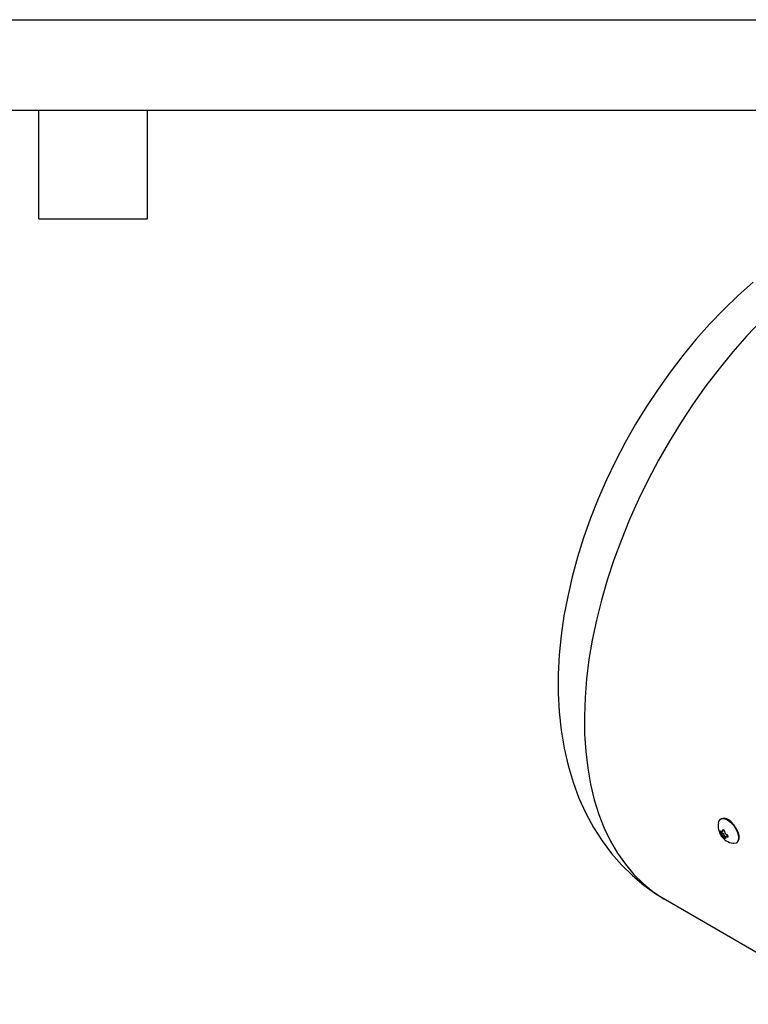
# Model space of a CAD drawing. Header units: inches. Extents: x 0 to 44, y 0 to 34.
# Tile 9 of 15: x 21.2 to 29.2, y 23.1 to 34. Entities that reach past the tile are written whole.
import ezdxf

# ---------------------------------------------------------------- set-up
doc = ezdxf.new("R2010")
doc.units = ezdxf.units.IN
doc.header["$LTSCALE"] = 4
doc.header["$MEASUREMENT"] = 0
doc.layers.add('TEXT', color=140, linetype='Continuous', lineweight=25)

msp = doc.modelspace()

# ---------------------------------------------------------------- linework, layer by layer
at = {"color": 7, "linetype": 'Continuous'}
msp.add_line((0, 34), (44, 34), dxfattribs=at)
for p, q in [((28.936, 25.166), (28.93, 25.163)), ((28.935, 25.031), (28.928, 25.026)), ((28.947, 25.025), (28.964, 25.037)), ((28.967, 25.043), (28.95, 25.032)), ((28.95, 25.032), (28.951, 25.039)), ((28.962, 25.047), (28.951, 25.039)), ((28.963, 25.047), (28.969, 25.043)), ((28.967, 25.045), (28.967, 25.043)), ((28.939, 25.027), (28.928, 25.02)), ((28.936, 25.03), (28.94, 25.026)), ((28.953, 25.01), (28.938, 25)), ((28.942, 24.996), (28.938, 25)), ((28.959, 25.007), (28.942, 24.996)), ((28.953, 25.01), (28.959, 25.007)), ((28.955, 24.977), (28.971, 24.988)), ((28.956, 24.972), (28.955, 24.977)), ((28.972, 24.982), (28.956, 24.972)), ((28.971, 24.988), (28.972, 24.982)), ((28.982, 24.963), (28.971, 24.955)), ((28.976, 24.951), (28.971, 24.955)), ((28.984, 24.957), (28.976, 24.951)), ((28.979, 25.023), (28.978, 25.016)), ((28.982, 24.961), (28.984, 24.956)), ((29.001, 24.979), (28.984, 24.967)), ((28.99, 24.997), (28.997, 24.995)), ((28.993, 24.967), (29.009, 24.978)), ((28.999, 24.964), (28.993, 24.967)), ((29.012, 24.973), (28.999, 24.964)), ((29.009, 24.978), (29.011, 24.977)), ((29.107, 24.902), (29.113, 24.906)), ((28.321, 24.275), (30.325, 23.117))]:
    msp.add_line(p, q)
at = {"flags": 128}
for points in [[(29.291, 31.098), (29.126, 30.951), (28.966, 30.796), (28.81, 30.634), (28.659, 30.464), (28.514, 30.288), (28.374, 30.106), (28.241, 29.918), (28.113, 29.726), (27.992, 29.528), (27.878, 29.327), (27.771, 29.122), (27.671, 28.914), (27.579, 28.703), (27.494, 28.49), (27.418, 28.275), (27.351, 28.06), (27.292, 27.843), (27.242, 27.626), (27.201, 27.41), (27.17, 27.194), (27.149, 26.98), (27.138, 26.767), (27.138, 26.557), (27.149, 26.35), (27.17, 26.147), (27.203, 25.95), (27.247, 25.758), (27.301, 25.574), (27.367, 25.397), (27.442, 25.23), (27.528, 25.072), (27.623, 24.923), (27.726, 24.785), (27.838, 24.658), (27.957, 24.541), (28.083, 24.435), (28.215, 24.34), (28.322, 24.276)], [(29.382, 30.674), (29.223, 30.505), (29.067, 30.328), (28.916, 30.143), (28.77, 29.952), (28.63, 29.755), (28.495, 29.551), (28.367, 29.343), (28.246, 29.131), (28.132, 28.915), (28.025, 28.697), (27.926, 28.476), (27.835, 28.253), (27.753, 28.03), (27.68, 27.807), (27.615, 27.584), (27.56, 27.363), (27.514, 27.144), (27.477, 26.928), (27.451, 26.715), (27.434, 26.507), (27.426, 26.303), (27.429, 26.105), (27.441, 25.913), (27.463, 25.727), (27.495, 25.549), (27.536, 25.379), (27.586, 25.217), (27.646, 25.065), (27.715, 24.921), (27.793, 24.788), (27.88, 24.665), (27.974, 24.553), (28.077, 24.451), (28.188, 24.362), (28.306, 24.284), (28.321, 24.275)], [(28.909, 25.125), (28.912, 25.137), (28.926, 25.159), (28.948, 25.17), (28.977, 25.168), (29.009, 25.155)], [(29.009, 25.155), (29.042, 25.13), (29.074, 25.097), (29.1, 25.058), (29.119, 25.017), (29.129, 24.977), (29.13, 24.942), (29.12, 24.915), (29.102, 24.899), (29.076, 24.894), (29.066, 24.895)], [(29.113, 24.906), (29.126, 24.919), (29.135, 24.946), (29.135, 24.981), (29.124, 25.021), (29.105, 25.062), (29.079, 25.101), (29.048, 25.134), (29.015, 25.159)], [(28.928, 25.026), (28.928, 25.03), (28.929, 25.032), (28.931, 25.033), (28.934, 25.032), (28.936, 25.03)], [(28.94, 25.026), (28.943, 25.025), (28.946, 25.025), (28.948, 25.026), (28.95, 25.029), (28.95, 25.032)], [(28.984, 24.956), (28.985, 24.953), (28.984, 24.95), (28.982, 24.95), (28.978, 24.95), (28.976, 24.951)], [(28.993, 24.967), (28.988, 24.968), (28.985, 24.968), (28.983, 24.966), (28.982, 24.964), (28.982, 24.961)], [(29.012, 24.972), (29.011, 24.968), (29.01, 24.965), (29.007, 24.964), (29.003, 24.964), (28.999, 24.964)]]:
    msp.add_lwpolyline(points, dxfattribs=at)
for centre, radius, start, end in [((28.969, 25.1), 0.0738, 51.9331, 116.7037), ((29.099, 25.088), 0.194, 169.2395, 260.0479), ((28.959, 25.04), 0.0081, 57.1739, 184.0954), ((28.96, 25.042), 0.00692, 310.4819, 11.1888), ((28.957, 25.025), 0.0215, 354.371, 57.2948), ((29.082, 25.035), 0.155, 183.3907, 185.6693), ((28.964, 25.025), 0.0356, 187.4214, 224.2443), ((28.968, 25.033), 0.0269, 196.5127, 237.7213), ((28.914, 24.964), 0.043, 17.9442, 47.9537), ((28.989, 24.985), 0.0357, 201.8522, 238.352), ((28.945, 24.985), 0.0263, 7.8887, 58.0092), ((28.998, 24.986), 0.0266, 188.063, 234.4089), ((28.997, 25.015), 0.0194, 177.9806, 247.9173), ((28.99, 24.975), 0.0211, 7.9999, 72.2043), ((29.005, 24.972), 0.00717, 50.8537, 117.7831), ((29.166, 24.987), 0.155, 183.3907, 185.6693)]:
    msp.add_arc(centre, radius, start, end)
at = {"layer": 'TEXT'}
for p, q in [((1, 33), (43, 33)), ((21.4, 31.8), (21.4, 33)), ((22.6, 31.8), (22.6, 33)), ((21.4, 31.8), (22.6, 31.8))]:
    msp.add_line(p, q, dxfattribs=at)

doc.saveas('drawing.dxf')
